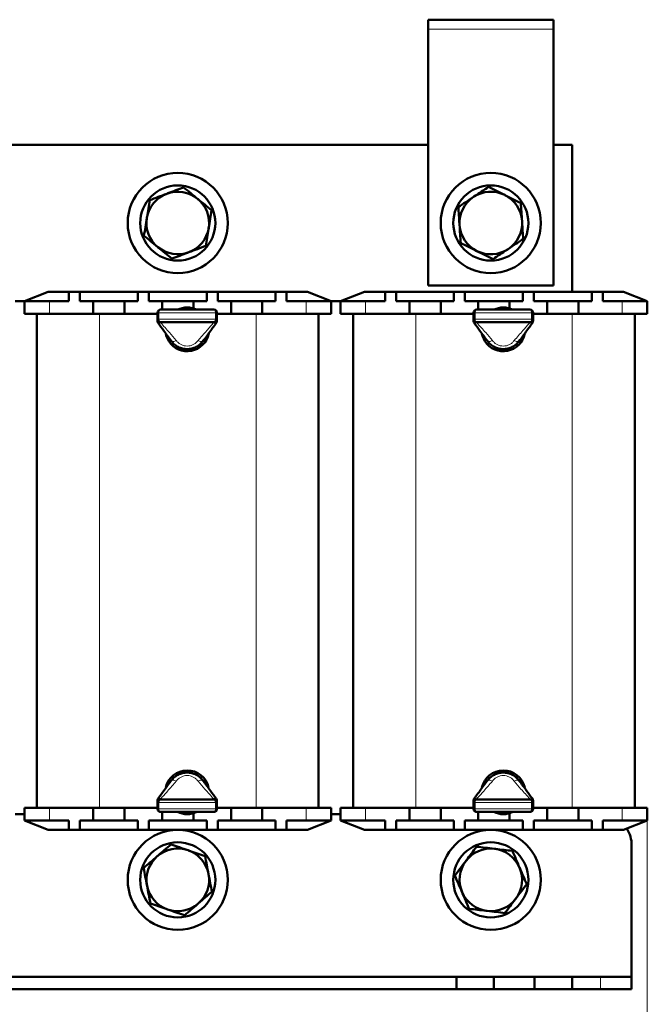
# Model space of a CAD drawing. Header units: millimetres. Extents: x 0 to 420, y 0 to 594.
# Tile 3 of 5: x 99 to 199, y 152 to 310. Entities that reach past the tile are written whole.
import ezdxf

# ---------------------------------------------------------------- set-up
doc = ezdxf.new("R2010")
doc.units = ezdxf.units.MM
doc.linetypes.add('SLD-Сплошная', pattern=[0])
doc.styles.add('SLDTEXTSTYLE0', font='TXT', dxfattribs={"width": 0.7, "bigfont": 'bigfont'})
doc.styles.add('SLDTEXTSTYLE1', font='TXT', dxfattribs={"width": 0.7})
doc.dimstyles.new('SLDDIMSTYLE0', dxfattribs={"dimtxt": 5, "dimasz": 5, "dimexe": 0, "dimexo": 0.0625, "dimgap": 1.25, "dimtad": 2, "dimdec": 1, "dimrnd": 1e-09, "dimzin": 12, "dimdsep": 46, "dimtxsty": 'SLDTEXTSTYLE1', "dimsah": 1, "dimcen": 0.09, "dimadec": 0, "dimazin": 3, "dimtfac": 1, "dimtdec": 3, "dimtofl": 0, "dimtmove": 0, "dimatfit": 3, "dimfxl": 1, "dimfrac": 2, "dimtolj": 1, "dimtzin": 12, "dimarcsym": 0})

# ---------------------------------------------------------------- blocks, each defined once
blk = doc.blocks.new('_D')
at = {"color": 7, "linetype": 'SLD-Сплошная', "lineweight": 0}
for p, q in [((49.43, 181.78), (49.43, 116.79)), ((199.43, 181.78), (199.43, 116.79)), ((49.43, 117.79), (199.43, 117.79))]:
    blk.add_line(p, q, dxfattribs=at)
at = {"color": 7, "linetype": 'SLD-Сплошная', "lineweight": 18}
for points in [[(49.43, 117.79), (54.43, 117.02), (54.43, 118.56)], [(199.43, 117.79), (194.43, 118.56), (194.43, 117.02)]]:
    blk.add_solid(points, dxfattribs=at)
at = {"color": 7, "linetype": 'SLD-Сплошная', "lineweight": 18, "insert": (122.47, 124.24), "char_height": 5, "attachment_point": 1, "style": 'SLDTEXTSTYLE0'}
blk.add_mtext('Ш', dxfattribs=at)

msp = doc.modelspace()

# ---------------------------------------------------------------- linework, layer by layer
at = {"color": 7, "linetype": 'SLD-Сплошная', "lineweight": 50}
for p, q in [((184.43, 309.79), (164.43, 309.79)), ((164.43, 309.79), (164.43, 308.29)), ((184.43, 309.79), (184.43, 308.29)), ((164.43, 308.29), (164.43, 267.29)), ((184.43, 267.29), (184.43, 308.29)), ((164.43, 289.79), (84.43, 289.79)), ((187.43, 289.79), (184.43, 289.79)), ((187.43, 266.29), (187.43, 289.79)), ((103.73, 266.29), (99.93, 264.79)), ((103.73, 266.29), (107.05, 266.29)), ((107.05, 266.29), (107.05, 264.79)), ((107.05, 266.29), (108.8, 266.29)), ((108.8, 266.29), (108.8, 264.79)), ((108.8, 266.29), (118.05, 266.29)), ((118.05, 266.29), (118.05, 264.79)), ((118.05, 266.29), (119.8, 266.29)), ((119.8, 266.29), (119.8, 264.79)), ((119.8, 266.29), (129.05, 266.29)), ((129.05, 266.29), (129.05, 264.79)), ((129.05, 266.29), (130.8, 266.29)), ((130.8, 266.29), (130.8, 264.79)), ((130.8, 266.29), (140.05, 266.29)), ((140.05, 266.29), (140.05, 264.79)), ((140.05, 266.29), (141.8, 266.29)), ((141.8, 266.29), (141.8, 264.79)), ((141.8, 266.29), (145.13, 266.29)), ((148.93, 264.79), (145.13, 266.29)), ((154.23, 266.29), (150.43, 264.79)), ((154.23, 266.29), (157.55, 266.29)), ((157.55, 266.29), (157.55, 264.79)), ((157.55, 266.29), (159.3, 266.29)), ((159.3, 266.29), (159.3, 264.79)), ((159.3, 266.29), (168.55, 266.29)), ((164.43, 267.29), (184.43, 267.29)), ((168.55, 266.29), (168.55, 264.79)), ((168.55, 266.29), (170.3, 266.29)), ((170.3, 266.29), (170.3, 264.79)), ((170.3, 266.29), (179.55, 266.29)), ((179.55, 266.29), (179.55, 264.79)), ((179.55, 266.29), (181.3, 266.29)), ((181.3, 266.29), (181.3, 264.79)), ((181.3, 266.29), (190.55, 266.29)), ((190.55, 266.29), (190.55, 264.79)), ((190.55, 266.29), (192.3, 266.29)), ((192.3, 266.29), (192.3, 264.79)), ((192.3, 266.29), (195.63, 266.29)), ((199.43, 264.79), (195.63, 266.29)), ((98.43, 264.79), (99.93, 264.79)), ((99.93, 262.79), (99.93, 264.79)), ((99.93, 264.79), (103.93, 264.79)), ((103.93, 264.79), (107.05, 264.79)), ((108.8, 264.79), (110.93, 264.79)), ((110.93, 264.79), (110.93, 262.79)), ((110.93, 264.79), (115.93, 264.79)), ((115.93, 264.79), (115.93, 262.79)), ((115.93, 264.79), (118.05, 264.79)), ((119.8, 264.79), (121.93, 264.79)), ((121.93, 264.79), (121.93, 263.44)), ((121.93, 264.79), (126.93, 264.79)), ((126.93, 264.79), (126.93, 263.64)), ((126.93, 264.79), (129.05, 264.79)), ((130.8, 264.79), (132.93, 264.79)), ((132.93, 264.79), (132.93, 262.79)), ((132.93, 264.79), (137.93, 264.79)), ((137.93, 264.79), (137.93, 262.79)), ((137.93, 264.79), (140.05, 264.79)), ((141.8, 264.79), (144.93, 264.79)), ((144.93, 264.79), (148.93, 264.79)), ((148.93, 264.79), (150.43, 264.79)), ((148.93, 264.79), (148.93, 262.79)), ((150.43, 262.79), (150.43, 264.79)), ((150.43, 264.79), (154.43, 264.79)), ((154.43, 264.79), (157.55, 264.79)), ((159.3, 264.79), (161.43, 264.79)), ((161.43, 264.79), (161.43, 262.79)), ((161.43, 264.79), (166.43, 264.79)), ((166.43, 264.79), (166.43, 262.79)), ((166.43, 264.79), (168.55, 264.79)), ((170.3, 264.79), (172.43, 264.79)), ((172.43, 264.79), (172.43, 263.44)), ((172.43, 264.79), (177.43, 264.79)), ((177.43, 264.79), (177.43, 263.64)), ((177.43, 264.79), (179.55, 264.79)), ((181.3, 264.79), (183.43, 264.79)), ((183.43, 264.79), (183.43, 262.79)), ((183.43, 264.79), (188.43, 264.79)), ((188.43, 264.79), (188.43, 262.79)), ((188.43, 264.79), (190.55, 264.79)), ((192.3, 264.79), (195.43, 264.79)), ((195.43, 264.79), (199.43, 264.79)), ((199.43, 264.79), (199.43, 262.79)), ((121.18, 261.94), (121.18, 262.94)), ((121.68, 263.44), (130.18, 263.44)), ((130.68, 262.94), (130.68, 261.94)), ((171.68, 261.94), (171.68, 262.94)), ((172.18, 263.44), (180.68, 263.44)), ((181.18, 262.94), (181.18, 261.94)), ((103.93, 262.79), (99.93, 262.79)), ((101.93, 183.79), (101.93, 262.79)), ((103.93, 262.79), (110.93, 262.79)), ((110.93, 262.79), (111.93, 262.79)), ((111.93, 262.79), (115.93, 262.79)), ((115.93, 262.79), (121.18, 262.79)), ((121.18, 261.6), (121.18, 261.94)), ((130.18, 261.44), (121.68, 261.44)), ((130.68, 262.79), (132.93, 262.79)), ((130.68, 261.94), (130.68, 261.6)), ((132.93, 262.79), (136.93, 262.79)), ((136.93, 262.79), (137.93, 262.79)), ((137.93, 262.79), (144.93, 262.79)), ((148.93, 262.79), (144.93, 262.79)), ((146.93, 262.79), (146.93, 183.79)), ((154.43, 262.79), (150.43, 262.79)), ((152.43, 183.79), (152.43, 262.79)), ((154.43, 262.79), (161.43, 262.79)), ((161.43, 262.79), (162.43, 262.79)), ((162.43, 262.79), (166.43, 262.79)), ((166.43, 262.79), (171.68, 262.79)), ((171.68, 261.6), (171.68, 261.94)), ((180.68, 261.44), (172.18, 261.44)), ((181.18, 262.79), (183.43, 262.79)), ((181.18, 261.94), (181.18, 261.6)), ((183.43, 262.79), (187.43, 262.79)), ((187.43, 262.79), (188.43, 262.79)), ((188.43, 262.79), (195.43, 262.79)), ((199.43, 262.79), (195.43, 262.79)), ((197.43, 262.79), (197.43, 183.79)), ((121.18, 184.64), (121.18, 184.98)), ((121.18, 183.64), (121.18, 184.64)), ((121.68, 185.14), (130.18, 185.14)), ((130.68, 184.98), (130.68, 184.64)), ((130.68, 184.64), (130.68, 183.64)), ((171.68, 184.64), (171.68, 184.98)), ((171.68, 183.64), (171.68, 184.64)), ((172.18, 185.14), (180.68, 185.14)), ((181.18, 184.98), (181.18, 184.64)), ((181.18, 184.64), (181.18, 183.64)), ((98.43, 182.79), (99.93, 182.79)), ((99.93, 181.79), (99.93, 183.79)), ((99.93, 183.79), (103.93, 183.79)), ((110.93, 183.79), (103.93, 183.79)), ((111.93, 183.79), (110.93, 183.79)), ((110.93, 181.79), (110.93, 183.79)), ((111.93, 183.79), (115.93, 183.79)), ((115.93, 181.79), (115.93, 183.79)), ((121.18, 183.79), (115.93, 183.79)), ((130.18, 183.14), (121.68, 183.14)), ((121.93, 181.79), (121.93, 183.14)), ((126.93, 181.79), (126.93, 182.94)), ((132.93, 183.79), (130.68, 183.79)), ((132.93, 183.79), (136.93, 183.79)), ((132.93, 181.79), (132.93, 183.79)), ((137.93, 183.79), (136.93, 183.79)), ((137.93, 181.79), (137.93, 183.79)), ((144.93, 183.79), (137.93, 183.79)), ((144.93, 183.79), (148.93, 183.79)), ((148.93, 183.79), (148.93, 181.79)), ((148.93, 182.79), (150.43, 182.79)), ((150.43, 181.79), (150.43, 183.79)), ((150.43, 183.79), (154.43, 183.79)), ((161.43, 183.79), (154.43, 183.79)), ((162.43, 183.79), (161.43, 183.79)), ((161.43, 181.79), (161.43, 183.79)), ((162.43, 183.79), (166.43, 183.79)), ((166.43, 181.79), (166.43, 183.79)), ((171.68, 183.79), (166.43, 183.79)), ((180.68, 183.14), (172.18, 183.14)), ((172.43, 181.79), (172.43, 183.14)), ((177.43, 181.79), (177.43, 182.94)), ((183.43, 183.79), (181.18, 183.79)), ((183.43, 183.79), (187.43, 183.79)), ((183.43, 181.79), (183.43, 183.79)), ((188.43, 183.79), (187.43, 183.79)), ((188.43, 181.79), (188.43, 183.79)), ((195.43, 183.79), (188.43, 183.79)), ((195.43, 183.79), (199.43, 183.79)), ((199.43, 183.79), (199.43, 181.79)), ((103.93, 181.79), (99.93, 181.79)), ((99.93, 181.79), (103.73, 180.29)), ((107.05, 181.79), (103.93, 181.79)), ((107.05, 180.29), (107.05, 181.79)), ((110.93, 181.79), (108.8, 181.79)), ((108.8, 180.29), (108.8, 181.79)), ((115.93, 181.79), (110.93, 181.79)), ((118.05, 181.79), (115.93, 181.79)), ((118.05, 180.29), (118.05, 181.79)), ((119.8, 180.29), (119.8, 181.79)), ((121.93, 181.79), (119.8, 181.79)), ((126.93, 181.79), (121.93, 181.79)), ((129.05, 181.79), (126.93, 181.79)), ((129.05, 180.29), (129.05, 181.79)), ((130.8, 180.29), (130.8, 181.79)), ((132.93, 181.79), (130.8, 181.79)), ((137.93, 181.79), (132.93, 181.79)), ((140.05, 181.79), (137.93, 181.79)), ((140.05, 180.29), (140.05, 181.79)), ((141.8, 180.29), (141.8, 181.79)), ((144.93, 181.79), (141.8, 181.79)), ((148.93, 181.79), (144.93, 181.79)), ((145.13, 180.29), (148.93, 181.79)), ((154.43, 181.79), (150.43, 181.79)), ((150.43, 181.79), (154.23, 180.29)), ((157.55, 181.79), (154.43, 181.79)), ((157.55, 180.29), (157.55, 181.79)), ((161.43, 181.79), (159.3, 181.79)), ((159.3, 180.29), (159.3, 181.79)), ((166.43, 181.79), (161.43, 181.79)), ((168.55, 181.79), (166.43, 181.79)), ((168.55, 180.29), (168.55, 181.79)), ((170.3, 180.29), (170.3, 181.79)), ((172.43, 181.79), (170.3, 181.79)), ((177.43, 181.79), (172.43, 181.79)), ((179.55, 181.79), (177.43, 181.79)), ((179.55, 180.29), (179.55, 181.79)), ((181.3, 180.29), (181.3, 181.79)), ((183.43, 181.79), (181.3, 181.79)), ((188.43, 181.79), (183.43, 181.79)), ((190.55, 181.79), (188.43, 181.79)), ((190.55, 180.29), (190.55, 181.79)), ((192.3, 180.29), (192.3, 181.79)), ((195.43, 181.79), (192.3, 181.79)), ((199.43, 181.79), (195.43, 181.79)), ((195.63, 180.29), (199.43, 181.79)), ((107.05, 180.29), (103.73, 180.29)), ((108.8, 180.29), (107.05, 180.29)), ((118.05, 180.29), (108.8, 180.29)), ((119.8, 180.29), (118.05, 180.29)), ((129.05, 180.29), (119.8, 180.29)), ((130.8, 180.29), (129.05, 180.29)), ((140.05, 180.29), (130.8, 180.29)), ((141.8, 180.29), (140.05, 180.29)), ((145.13, 180.29), (141.8, 180.29)), ((157.55, 180.29), (154.23, 180.29)), ((159.3, 180.29), (157.55, 180.29)), ((168.55, 180.29), (159.3, 180.29)), ((170.3, 180.29), (168.55, 180.29)), ((179.55, 180.29), (170.3, 180.29)), ((181.3, 180.29), (179.55, 180.29)), ((190.55, 180.29), (181.3, 180.29)), ((192.3, 180.29), (190.55, 180.29)), ((195.63, 180.29), (192.3, 180.29)), ((196.93, 177.79), (196.93, 156.79)), ((168.93, 156.79), (79.93, 156.79)), ((168.93, 154.79), (168.93, 156.79)), ((174.93, 156.79), (168.93, 156.79)), ((174.93, 154.79), (174.93, 156.79)), ((181.43, 156.79), (174.93, 156.79)), ((181.43, 154.79), (181.43, 156.79)), ((187.43, 156.79), (181.43, 156.79)), ((187.43, 154.79), (187.43, 156.79)), ((191.93, 156.79), (187.43, 156.79)), ((191.93, 156.79), (196.93, 156.79)), ((196.93, 156.79), (196.93, 154.79)), ((168.93, 154.79), (79.93, 154.79)), ((174.93, 154.79), (168.93, 154.79)), ((181.43, 154.79), (174.93, 154.79)), ((187.43, 154.79), (181.43, 154.79)), ((191.93, 154.79), (187.43, 154.79)), ((196.93, 154.79), (191.93, 154.79))]:
    msp.add_line(p, q, dxfattribs=at)
at = {"color": 8, "linetype": 'SLD-Сплошная', "lineweight": 18}
for p, q in [((184.43, 308.29), (164.43, 308.29)), ((103.93, 264.79), (103.93, 262.79)), ((144.93, 262.79), (144.93, 264.79)), ((154.43, 264.79), (154.43, 262.79)), ((195.43, 262.79), (195.43, 264.79)), ((121.18, 262.94), (121.41, 262.94)), ((130.44, 262.94), (121.41, 262.94)), ((121.41, 262.94), (121.41, 261.94)), ((130.44, 261.94), (130.44, 262.94)), ((130.44, 262.94), (130.68, 262.94)), ((171.68, 262.94), (171.91, 262.94)), ((180.94, 262.94), (171.91, 262.94)), ((171.91, 262.94), (171.91, 261.94)), ((180.94, 261.94), (180.94, 262.94)), ((180.94, 262.94), (181.18, 262.94)), ((111.93, 262.79), (111.93, 183.79)), ((121.18, 261.94), (121.41, 261.94)), ((121.41, 261.94), (130.44, 261.94)), ((121.68, 261.44), (121.68, 261.36)), ((130.18, 261.36), (130.18, 261.44)), ((130.44, 261.94), (130.68, 261.94)), ((136.93, 183.79), (136.93, 262.79)), ((162.43, 262.79), (162.43, 183.79)), ((171.68, 261.94), (171.91, 261.94)), ((171.91, 261.94), (180.94, 261.94)), ((172.18, 261.44), (172.18, 261.36)), ((180.68, 261.36), (180.68, 261.44)), ((180.94, 261.94), (181.18, 261.94)), ((187.43, 183.79), (187.43, 262.79)), ((121.41, 184.64), (121.18, 184.64)), ((121.41, 184.64), (121.41, 183.64)), ((130.44, 184.64), (121.41, 184.64)), ((121.68, 185.22), (121.68, 185.14)), ((130.18, 185.14), (130.18, 185.22)), ((130.44, 183.64), (130.44, 184.64)), ((130.68, 184.64), (130.44, 184.64)), ((171.91, 184.64), (171.68, 184.64)), ((180.94, 184.64), (171.91, 184.64)), ((171.91, 184.64), (171.91, 183.64)), ((172.18, 185.22), (172.18, 185.14)), ((180.68, 185.14), (180.68, 185.22)), ((180.94, 183.64), (180.94, 184.64)), ((181.18, 184.64), (180.94, 184.64)), ((103.93, 183.79), (103.93, 181.79)), ((121.41, 183.64), (121.18, 183.64)), ((121.41, 183.64), (130.44, 183.64)), ((130.68, 183.64), (130.44, 183.64)), ((144.93, 181.79), (144.93, 183.79)), ((154.43, 183.79), (154.43, 181.79)), ((171.91, 183.64), (171.68, 183.64)), ((171.91, 183.64), (180.94, 183.64)), ((181.18, 183.64), (180.94, 183.64)), ((195.43, 181.79), (195.43, 183.79)), ((191.93, 154.79), (191.93, 156.79))]:
    msp.add_line(p, q, dxfattribs=at)
at = {"color": 8, "linetype": 'SLD-Сплошная', "lineweight": 18, "flags": 128}
for points in [[(121.68, 263.44), (121.63, 263.43), (121.58, 263.4), (121.53, 263.36), (121.49, 263.29), (121.46, 263.22), (121.43, 263.13), (121.42, 263.04), (121.41, 262.94)], [(130.44, 262.94), (130.44, 263.04), (130.42, 263.13), (130.4, 263.22), (130.37, 263.29), (130.33, 263.36), (130.28, 263.4), (130.23, 263.43), (130.18, 263.44)], [(172.18, 263.44), (172.13, 263.43), (172.08, 263.4), (172.03, 263.36), (171.99, 263.29), (171.96, 263.22), (171.93, 263.13), (171.92, 263.04), (171.91, 262.94)], [(180.94, 262.94), (180.94, 263.04), (180.92, 263.13), (180.9, 263.22), (180.87, 263.29), (180.83, 263.36), (180.78, 263.4), (180.73, 263.43), (180.68, 263.44)], [(121.41, 261.94), (121.42, 261.84), (121.43, 261.75), (121.46, 261.66), (121.49, 261.59), (121.53, 261.52), (121.58, 261.48), (121.63, 261.45), (121.68, 261.44)], [(130.18, 261.44), (130.23, 261.45), (130.28, 261.48), (130.33, 261.52), (130.37, 261.59), (130.4, 261.66), (130.42, 261.75), (130.44, 261.84), (130.44, 261.94)], [(171.91, 261.94), (171.92, 261.84), (171.93, 261.75), (171.96, 261.66), (171.99, 261.59), (172.03, 261.52), (172.08, 261.48), (172.13, 261.45), (172.18, 261.44)], [(180.68, 261.44), (180.73, 261.45), (180.78, 261.48), (180.83, 261.52), (180.87, 261.59), (180.9, 261.66), (180.92, 261.75), (180.94, 261.84), (180.94, 261.94)], [(121.68, 185.14), (121.63, 185.13), (121.58, 185.1), (121.53, 185.06), (121.49, 184.99), (121.46, 184.92), (121.43, 184.83), (121.42, 184.74), (121.41, 184.64)], [(130.44, 184.64), (130.44, 184.74), (130.42, 184.83), (130.4, 184.92), (130.37, 184.99), (130.33, 185.06), (130.28, 185.1), (130.23, 185.13), (130.18, 185.14)], [(172.18, 185.14), (172.13, 185.13), (172.08, 185.1), (172.03, 185.06), (171.99, 184.99), (171.96, 184.92), (171.93, 184.83), (171.92, 184.74), (171.91, 184.64)], [(180.94, 184.64), (180.94, 184.74), (180.92, 184.83), (180.9, 184.92), (180.87, 184.99), (180.83, 185.06), (180.78, 185.1), (180.73, 185.13), (180.68, 185.14)], [(121.41, 183.64), (121.42, 183.54), (121.43, 183.45), (121.46, 183.36), (121.49, 183.29), (121.53, 183.22), (121.58, 183.18), (121.63, 183.15), (121.68, 183.14)], [(130.18, 183.14), (130.23, 183.15), (130.28, 183.18), (130.33, 183.22), (130.37, 183.29), (130.4, 183.36), (130.42, 183.45), (130.44, 183.54), (130.44, 183.64)], [(171.91, 183.64), (171.92, 183.54), (171.93, 183.45), (171.96, 183.36), (171.99, 183.29), (172.03, 183.22), (172.08, 183.18), (172.13, 183.15), (172.18, 183.14)], [(180.68, 183.14), (180.73, 183.15), (180.78, 183.18), (180.83, 183.22), (180.87, 183.29), (180.9, 183.36), (180.92, 183.45), (180.94, 183.54), (180.94, 183.64)]]:
    msp.add_lwpolyline(points, dxfattribs=at)
at = {"color": 7, "linetype": 'SLD-Сплошная', "lineweight": 50, "flags": 128}
for points in [[(122.51, 259.55), (122.59, 259.24), (123, 258.38)], [(127.91, 257.84), (128.01, 257.93), (128.59, 258.61)], [(173.01, 259.55), (173.09, 259.24), (173.5, 258.38)], [(178.41, 257.84), (178.51, 257.93), (179.09, 258.61)], [(128.62, 187.93), (128.58, 187.99), (128, 188.66)], [(179.12, 187.93), (179.08, 187.99), (178.5, 188.66)]]:
    msp.add_lwpolyline(points, dxfattribs=at)
at = {"color": 7, "linetype": 'SLD-Сплошная', "lineweight": 50}
for centre, radius in [((124.43, 277.29), 8), ((174.43, 277.29), 8), ((124.43, 277.29), 6), ((174.43, 277.29), 6), ((124.43, 172.29), 8), ((174.43, 172.29), 8), ((124.43, 172.29), 6), ((174.43, 172.29), 6)]:
    msp.add_circle(centre, radius, dxfattribs=at)
for centre, radius, start, end in [((124.43, 277.29), 5, 110.6853, 170.6853), ((124.43, 277.29), 5, 50.6853, 110.6853), ((174.43, 277.29), 5, 63.6643, 123.6643), ((174.43, 277.29), 5, 3.6643, 63.6643), ((124.43, 277.29), 5, 350.6853, 50.6853), ((174.43, 277.29), 5, 123.6643, 183.6643), ((124.43, 277.29), 5, 170.6853, 230.6853), ((174.43, 277.29), 5, 303.6643, 3.6643), ((124.43, 277.29), 5, 290.6853, 350.6853), ((174.43, 277.29), 5, 183.6643, 243.6643), ((124.43, 277.29), 5, 230.6853, 290.6853), ((174.43, 277.29), 5, 243.6643, 303.6643), ((121.68, 262.94), 0.5, 90, 180), ((125.93, 260.29), 3.5, 64.1581, 115.8419), ((130.18, 262.94), 0.5, 0, 90), ((172.18, 262.94), 0.5, 90, 180), ((176.43, 260.29), 3.5, 64.1581, 115.8419), ((180.68, 262.94), 0.5, 0, 90), ((121.68, 261.94), 0.5, 180, 270), ((130.18, 261.94), 0.5, 270, 0), ((172.18, 261.94), 0.5, 180, 270), ((180.68, 261.94), 0.5, 270, 0), ((125.93, 260.29), 3.5, 213.1576, 348.7119), ((176.43, 260.29), 3.5, 213.1576, 348.7119), ((125.93, 186.29), 3.5, 12.8877, 167.5446), ((176.43, 186.29), 3.5, 12.8877, 167.5446), ((121.68, 184.64), 0.5, 90, 180), ((130.18, 184.64), 0.5, 0, 90), ((172.18, 184.64), 0.5, 90, 180), ((180.68, 184.64), 0.5, 0, 90), ((121.68, 183.64), 0.5, 180, 270), ((125.93, 186.29), 3.5, 244.1581, 295.8419), ((130.18, 183.64), 0.5, 270, 0), ((172.18, 183.64), 0.5, 180, 270), ((176.43, 186.29), 3.5, 244.1581, 295.8419), ((180.68, 183.64), 0.5, 270, 0), ((191.93, 177.79), 5, 0, 32.6908), ((124.43, 172.29), 5, 70.8626, 130.8626), ((124.43, 172.29), 5, 10.8626, 70.8626), ((174.43, 172.29), 5, 83.3118, 143.3118), ((174.43, 172.29), 5, 23.3118, 83.3118), ((124.43, 172.29), 5, 130.8626, 190.8626), ((174.43, 172.29), 5, 143.3118, 203.3118), ((124.43, 172.29), 5, 310.8626, 10.8626), ((174.43, 172.29), 5, 323.3118, 23.3118), ((124.43, 172.29), 5, 190.8626, 250.8626), ((174.43, 172.29), 5, 203.3118, 263.3118), ((124.43, 172.29), 5, 250.8626, 310.8626), ((174.43, 172.29), 5, 263.3118, 323.3118)]:
    msp.add_arc(centre, radius, start, end, dxfattribs=at)
for points, knots in [([(119.96, 280.95), (120.4, 281.11), (121.28, 281.45), (122.2, 281.79), (122.66, 281.97)], [0, 0, 0, 0, 0.495458, 1, 1, 1, 1]), ([(122.66, 281.97), (122.73, 281.99), (123.64, 282.34), (124.53, 282.67), (125.36, 282.99)], [0, 0, 0, 0, 0.070201, 1, 1, 1, 1]), ([(125.36, 282.99), (125.72, 282.69), (126.46, 282.09), (127.21, 281.47), (127.6, 281.16)], [0, 0, 0, 0, 0.495458, 1, 1, 1, 1]), ([(171.66, 281.45), (171.71, 281.49), (172.52, 282.03), (173.32, 282.56), (174.06, 283.05)], [0, 0, 0, 0, 0.0702006, 1, 1, 1, 1]), ([(174.06, 283.05), (174.48, 282.84), (175.33, 282.42), (176.2, 281.99), (176.65, 281.77)], [0, 0, 0, 0, 0.495458, 1, 1, 1, 1]), ([(176.65, 281.77), (176.66, 281.76), (177.1, 281.55), (177.98, 281.11), (178.81, 280.7), (179.23, 280.49)], [0, 0, 0, 0, 0.017162, 0.503412, 1, 1, 1, 1]), ([(119.49, 278.1), (119.5, 278.17), (119.66, 279.13), (119.82, 280.07), (119.96, 280.95)], [0, 0, 0, 0, 0.070201, 1, 1, 1, 1]), ([(127.6, 281.16), (127.61, 281.15), (127.99, 280.84), (128.75, 280.22), (129.47, 279.63), (129.83, 279.33)], [0, 0, 0, 0, 0.017162, 0.503412, 1, 1, 1, 1]), ([(169.25, 279.85), (169.64, 280.11), (170.43, 280.64), (171.25, 281.18), (171.66, 281.45)], [0, 0, 0, 0, 0.495458, 1, 1, 1, 1]), ([(179.23, 280.49), (179.26, 280.02), (179.32, 279.08), (179.39, 278.1), (179.42, 277.61)], [0, 0, 0, 0, 0.495458, 1, 1, 1, 1]), ([(129.83, 279.33), (129.75, 278.87), (129.6, 277.93), (129.44, 276.97), (129.36, 276.48)], [0, 0, 0, 0, 0.495458, 1, 1, 1, 1]), ([(169.44, 276.97), (169.43, 277.04), (169.37, 278.01), (169.31, 278.97), (169.25, 279.85)], [0, 0, 0, 0, 0.070201, 1, 1, 1, 1]), ([(119.03, 275.25), (119.1, 275.71), (119.26, 276.65), (119.41, 277.61), (119.49, 278.1)], [0, 0, 0, 0, 0.495458, 1, 1, 1, 1]), ([(179.42, 277.61), (179.42, 277.54), (179.48, 276.57), (179.55, 275.62), (179.6, 274.73)], [0, 0, 0, 0, 0.070201, 1, 1, 1, 1]), ([(129.36, 276.48), (129.35, 276.41), (129.19, 275.45), (129.04, 274.51), (128.89, 273.63)], [0, 0, 0, 0, 0.070201, 1, 1, 1, 1]), ([(169.62, 274.09), (169.59, 274.56), (169.53, 275.5), (169.47, 276.48), (169.44, 276.97)], [0, 0, 0, 0, 0.495458, 1, 1, 1, 1]), ([(121.26, 273.42), (121.25, 273.43), (120.87, 273.74), (120.11, 274.36), (119.39, 274.95), (119.03, 275.25)], [0, 0, 0, 0, 0.017162, 0.503412, 1, 1, 1, 1]), ([(172.21, 272.81), (172.19, 272.82), (171.75, 273.03), (170.88, 273.47), (170.04, 273.88), (169.62, 274.09)], [0, 0, 0, 0, 0.017162, 0.503412, 1, 1, 1, 1]), ([(179.6, 274.73), (179.21, 274.47), (178.42, 273.94), (177.61, 273.4), (177.2, 273.13)], [0, 0, 0, 0, 0.495458, 1, 1, 1, 1]), ([(123.49, 271.59), (123.13, 271.89), (122.4, 272.49), (121.64, 273.11), (121.26, 273.42)], [0, 0, 0, 0, 0.495458, 1, 1, 1, 1]), ([(126.19, 272.61), (126.13, 272.59), (125.22, 272.24), (124.32, 271.91), (123.49, 271.59)], [0, 0, 0, 0, 0.070201, 1, 1, 1, 1]), ([(128.89, 273.63), (128.46, 273.47), (127.57, 273.13), (126.66, 272.79), (126.19, 272.61)], [0, 0, 0, 0, 0.495458, 1, 1, 1, 1]), ([(174.8, 271.53), (174.38, 271.74), (173.53, 272.16), (172.65, 272.59), (172.21, 272.81)], [0, 0, 0, 0, 0.495458, 1, 1, 1, 1]), ([(177.2, 273.13), (177.14, 273.09), (176.33, 272.55), (175.54, 272.02), (174.8, 271.53)], [0, 0, 0, 0, 0.070201, 1, 1, 1, 1]), ([(123.39, 258.43), (122.99, 258.97), (122.28, 259.93), (121.58, 260.89), (121.27, 261.31)], [0, 0, 0, 0, 0.559793, 1, 1, 1, 1]), ([(130.58, 261.31), (130.19, 260.78), (129.49, 259.83), (128.78, 258.85), (128.47, 258.43)], [0, 0, 0, 0, 0.560542, 1, 1, 1, 1]), ([(173.89, 258.43), (173.49, 258.97), (172.78, 259.93), (172.08, 260.89), (171.77, 261.31)], [0, 0, 0, 0, 0.559793, 1, 1, 1, 1]), ([(181.08, 261.31), (180.69, 260.78), (179.99, 259.83), (179.28, 258.85), (178.97, 258.43)], [0, 0, 0, 0, 0.560542, 1, 1, 1, 1]), ([(128.47, 258.43), (128.3, 258.23), (127.99, 257.86), (127.36, 257.46), (126.67, 257.2), (125.93, 257.11), (125.18, 257.2), (124.49, 257.46), (123.87, 257.86), (123.55, 258.23), (123.39, 258.43)], [0, 0, 0, 0, 0.1320592, 0.2534612, 0.3772407, 0.5, 0.6227593, 0.7465388, 0.8679362, 1, 1, 1, 1]), ([(178.97, 258.43), (178.8, 258.23), (178.49, 257.86), (177.86, 257.46), (177.17, 257.2), (176.43, 257.11), (175.68, 257.2), (174.99, 257.46), (174.37, 257.86), (174.05, 258.23), (173.89, 258.43)], [0, 0, 0, 0, 0.132059, 0.253461, 0.377241, 0.5, 0.622759, 0.746539, 0.867936, 1, 1, 1, 1]), ([(123.39, 188.15), (123.55, 188.35), (123.87, 188.72), (124.49, 189.12), (125.18, 189.38), (125.93, 189.47), (126.67, 189.38), (127.36, 189.12), (127.99, 188.72), (128.3, 188.35), (128.47, 188.15)], [0, 0, 0, 0, 0.132059, 0.253461, 0.377241, 0.5, 0.622759, 0.746539, 0.867936, 1, 1, 1, 1]), ([(173.89, 188.15), (174.05, 188.35), (174.37, 188.72), (174.99, 189.12), (175.68, 189.38), (176.43, 189.47), (177.17, 189.38), (177.86, 189.12), (178.49, 188.72), (178.8, 188.35), (178.97, 188.15)], [0, 0, 0, 0, 0.1320592, 0.2534612, 0.3772407, 0.5, 0.6227593, 0.7465388, 0.8679362, 1, 1, 1, 1]), ([(121.27, 185.27), (121.66, 185.8), (122.36, 186.75), (123.07, 187.73), (123.39, 188.15)], [0, 0, 0, 0, 0.560542, 1, 1, 1, 1]), ([(128.47, 188.15), (128.86, 187.61), (129.57, 186.65), (130.27, 185.69), (130.58, 185.27)], [0, 0, 0, 0, 0.559793, 1, 1, 1, 1]), ([(171.77, 185.27), (172.16, 185.8), (172.86, 186.75), (173.57, 187.73), (173.89, 188.15)], [0, 0, 0, 0, 0.560542, 1, 1, 1, 1]), ([(178.97, 188.15), (179.36, 187.61), (180.07, 186.65), (180.77, 185.69), (181.08, 185.27)], [0, 0, 0, 0, 0.559793, 1, 1, 1, 1]), ([(121.16, 176.07), (121.21, 176.12), (121.95, 176.75), (122.67, 177.38), (123.34, 177.96)], [0, 0, 0, 0, 0.070201, 1, 1, 1, 1]), ([(123.34, 177.96), (123.78, 177.81), (124.68, 177.5), (125.6, 177.18), (126.07, 177.01)], [0, 0, 0, 0, 0.495458, 1, 1, 1, 1]), ([(126.07, 177.01), (126.13, 176.99), (127.05, 176.67), (127.95, 176.36), (128.79, 176.07)], [0, 0, 0, 0, 0.070201, 1, 1, 1, 1]), ([(170.42, 175.28), (170.46, 175.33), (171.04, 176.11), (171.61, 176.88), (172.14, 177.59)], [0, 0, 0, 0, 0.0702006, 1, 1, 1, 1]), ([(172.14, 177.59), (172.61, 177.54), (173.55, 177.43), (174.52, 177.31), (175.01, 177.26)], [0, 0, 0, 0, 0.495458, 1, 1, 1, 1]), ([(175.01, 177.26), (175.08, 177.25), (176.05, 177.13), (176.99, 177.02), (177.88, 176.92)], [0, 0, 0, 0, 0.070201, 1, 1, 1, 1]), ([(177.88, 176.92), (178.06, 176.49), (178.44, 175.62), (178.82, 174.72), (179.02, 174.27)], [0, 0, 0, 0, 0.495458, 1, 1, 1, 1]), ([(118.97, 174.18), (119.33, 174.49), (120.04, 175.11), (120.78, 175.75), (121.16, 176.07)], [0, 0, 0, 0, 0.495458, 1, 1, 1, 1]), ([(128.79, 176.07), (128.88, 175.61), (129.06, 174.68), (129.25, 173.72), (129.34, 173.23)], [0, 0, 0, 0, 0.495458, 1, 1, 1, 1]), ([(168.69, 172.96), (168.97, 173.34), (169.54, 174.1), (170.12, 174.88), (170.42, 175.28)], [0, 0, 0, 0, 0.495458, 1, 1, 1, 1]), ([(119.52, 171.35), (119.51, 171.36), (119.42, 171.85), (119.24, 172.81), (119.06, 173.72), (118.97, 174.18)], [0, 0, 0, 0, 0.017162, 0.503412, 1, 1, 1, 1]), ([(129.34, 173.23), (129.34, 173.22), (129.43, 172.73), (129.62, 171.77), (129.79, 170.86), (129.88, 170.4)], [0, 0, 0, 0, 0.017162, 0.503412, 1, 1, 1, 1]), ([(179.02, 174.27), (179.03, 174.25), (179.22, 173.8), (179.61, 172.9), (179.98, 172.05), (180.16, 171.62)], [0, 0, 0, 0, 0.0171618, 0.5034121, 1, 1, 1, 1]), ([(169.84, 170.31), (169.83, 170.33), (169.63, 170.78), (169.25, 171.68), (168.88, 172.53), (168.69, 172.96)], [0, 0, 0, 0, 0.017162, 0.503412, 1, 1, 1, 1]), ([(180.16, 171.62), (179.88, 171.24), (179.32, 170.48), (178.73, 169.7), (178.44, 169.3)], [0, 0, 0, 0, 0.495458, 1, 1, 1, 1]), ([(120.06, 168.51), (119.97, 168.97), (119.79, 169.9), (119.61, 170.86), (119.52, 171.35)], [0, 0, 0, 0, 0.495458, 1, 1, 1, 1]), ([(129.88, 170.4), (129.53, 170.09), (128.81, 169.47), (128.07, 168.83), (127.7, 168.51)], [0, 0, 0, 0, 0.495458, 1, 1, 1, 1]), ([(170.98, 167.66), (170.79, 168.09), (170.42, 168.96), (170.03, 169.86), (169.84, 170.31)], [0, 0, 0, 0, 0.495458, 1, 1, 1, 1]), ([(122.79, 167.57), (122.72, 167.59), (121.8, 167.91), (120.9, 168.22), (120.06, 168.51)], [0, 0, 0, 0, 0.070201, 1, 1, 1, 1]), ([(127.7, 168.51), (127.65, 168.46), (126.91, 167.83), (126.19, 167.2), (125.52, 166.62)], [0, 0, 0, 0, 0.070201, 1, 1, 1, 1]), ([(178.44, 169.3), (178.4, 169.25), (177.81, 168.47), (177.24, 167.7), (176.71, 166.99)], [0, 0, 0, 0, 0.070201, 1, 1, 1, 1]), ([(125.52, 166.62), (125.07, 166.77), (124.18, 167.08), (123.25, 167.4), (122.79, 167.57)], [0, 0, 0, 0, 0.495458, 1, 1, 1, 1]), ([(173.85, 167.32), (173.78, 167.33), (172.81, 167.45), (171.86, 167.56), (170.98, 167.66)], [0, 0, 0, 0, 0.070201, 1, 1, 1, 1]), ([(176.71, 166.99), (176.25, 167.04), (175.31, 167.15), (174.34, 167.27), (173.85, 167.32)], [0, 0, 0, 0, 0.495458, 1, 1, 1, 1])]:
    msp.add_open_spline(points, degree=3, knots=knots, dxfattribs=at)
for points in [[(121.27, 261.31), (121.25, 261.35), (121.19, 261.44), (121.18, 261.55), (121.18, 261.6)], [(130.58, 261.31), (130.61, 261.35), (130.66, 261.44), (130.67, 261.55), (130.68, 261.6)], [(171.77, 261.31), (171.75, 261.35), (171.69, 261.44), (171.68, 261.55), (171.68, 261.6)], [(181.08, 261.31), (181.11, 261.35), (181.16, 261.44), (181.17, 261.55), (181.18, 261.6)], [(121.27, 185.27), (121.25, 185.23), (121.19, 185.14), (121.18, 185.03), (121.18, 184.98)], [(130.58, 185.27), (130.61, 185.23), (130.66, 185.14), (130.67, 185.03), (130.68, 184.98)], [(171.77, 185.27), (171.75, 185.23), (171.69, 185.14), (171.68, 185.03), (171.68, 184.98)], [(181.08, 185.27), (181.11, 185.23), (181.16, 185.14), (181.17, 185.03), (181.18, 184.98)]]:
    msp.add_open_spline(points, degree=3, dxfattribs=at)
at = {"color": 8, "linetype": 'SLD-Сплошная', "lineweight": 18}
for points, knots in [([(121.68, 261.36), (121.63, 261.36), (121.51, 261.36), (121.38, 261.4), (121.29, 261.45), (121.23, 261.49), (121.19, 261.54), (121.18, 261.58), (121.18, 261.6)], [0, 0, 0, 0, 0.198592, 0.430971, 0.560445, 0.698445, 0.844966, 1, 1, 1, 1]), ([(121.68, 261.36), (121.63, 261.33), (121.55, 261.28), (121.43, 261.26), (121.33, 261.26), (121.29, 261.29), (121.27, 261.31)], [0, 0, 0, 0, 0.2494837, 0.4999735, 0.7504924, 1, 1, 1, 1]), ([(121.68, 261.36), (122.16, 260.83), (123.02, 259.89), (123.84, 258.93), (124.19, 258.5)], [0, 0, 0, 0, 0.56053, 1, 1, 1, 1]), ([(127.66, 258.5), (128.13, 259.04), (128.96, 259.99), (129.81, 260.94), (130.18, 261.36)], [0, 0, 0, 0, 0.559807, 1, 1, 1, 1]), ([(130.18, 261.36), (130.23, 261.36), (130.34, 261.36), (130.47, 261.4), (130.57, 261.45), (130.63, 261.49), (130.67, 261.54), (130.67, 261.58), (130.68, 261.6)], [0, 0, 0, 0, 0.198592, 0.430971, 0.560445, 0.698445, 0.844966, 1, 1, 1, 1]), ([(130.58, 261.31), (130.56, 261.29), (130.53, 261.26), (130.43, 261.26), (130.31, 261.28), (130.22, 261.33), (130.18, 261.36)], [0, 0, 0, 0, 0.249508, 0.500027, 0.750516, 1, 1, 1, 1]), ([(172.18, 261.36), (172.13, 261.36), (172.01, 261.36), (171.88, 261.4), (171.79, 261.45), (171.73, 261.49), (171.69, 261.54), (171.68, 261.58), (171.68, 261.6)], [0, 0, 0, 0, 0.198592, 0.430971, 0.560445, 0.698445, 0.844966, 1, 1, 1, 1]), ([(172.18, 261.36), (172.13, 261.33), (172.05, 261.28), (171.93, 261.26), (171.83, 261.26), (171.79, 261.29), (171.77, 261.31)], [0, 0, 0, 0, 0.249484, 0.499973, 0.750492, 1, 1, 1, 1]), ([(172.18, 261.36), (172.66, 260.83), (173.52, 259.89), (174.34, 258.93), (174.69, 258.5)], [0, 0, 0, 0, 0.56053, 1, 1, 1, 1]), ([(178.16, 258.5), (178.63, 259.04), (179.46, 259.99), (180.31, 260.94), (180.68, 261.36)], [0, 0, 0, 0, 0.559807, 1, 1, 1, 1]), ([(180.68, 261.36), (180.73, 261.36), (180.84, 261.36), (180.97, 261.4), (181.07, 261.45), (181.13, 261.49), (181.17, 261.54), (181.17, 261.58), (181.18, 261.6)], [0, 0, 0, 0, 0.1985923, 0.4309707, 0.5604452, 0.6984453, 0.8449656, 1, 1, 1, 1]), ([(181.08, 261.31), (181.06, 261.29), (181.03, 261.26), (180.93, 261.26), (180.81, 261.28), (180.72, 261.33), (180.68, 261.36)], [0, 0, 0, 0, 0.249508, 0.500027, 0.750516, 1, 1, 1, 1]), ([(124.19, 258.5), (124.11, 258.46), (123.93, 258.37), (123.69, 258.32), (123.49, 258.33), (123.42, 258.4), (123.39, 258.43)], [0, 0, 0, 0, 0.243691, 0.5, 0.756309, 1, 1, 1, 1]), ([(124.19, 258.5), (124.3, 258.37), (124.51, 258.12), (124.94, 257.84), (125.42, 257.66), (125.93, 257.6), (126.44, 257.66), (126.92, 257.84), (127.34, 258.12), (127.55, 258.37), (127.66, 258.5)], [0, 0, 0, 0, 0.130938, 0.257259, 0.379728, 0.5, 0.620272, 0.742741, 0.869062, 1, 1, 1, 1]), ([(127.66, 258.5), (127.75, 258.46), (127.93, 258.37), (128.17, 258.32), (128.36, 258.33), (128.43, 258.4), (128.47, 258.43)], [0, 0, 0, 0, 0.243691, 0.5, 0.756309, 1, 1, 1, 1]), ([(174.69, 258.5), (174.61, 258.46), (174.43, 258.37), (174.19, 258.32), (173.99, 258.33), (173.92, 258.4), (173.89, 258.43)], [0, 0, 0, 0, 0.243691, 0.5, 0.756309, 1, 1, 1, 1]), ([(174.69, 258.5), (174.8, 258.37), (175.01, 258.12), (175.44, 257.84), (175.92, 257.66), (176.43, 257.6), (176.94, 257.66), (177.42, 257.84), (177.84, 258.12), (178.05, 258.37), (178.16, 258.5)], [0, 0, 0, 0, 0.130938, 0.257259, 0.379728, 0.5, 0.620272, 0.742741, 0.869062, 1, 1, 1, 1]), ([(178.16, 258.5), (178.25, 258.46), (178.43, 258.37), (178.67, 258.32), (178.86, 258.33), (178.93, 258.4), (178.97, 258.43)], [0, 0, 0, 0, 0.243691, 0.5, 0.756309, 1, 1, 1, 1]), ([(127.66, 188.08), (127.55, 188.21), (127.34, 188.46), (126.92, 188.74), (126.44, 188.92), (125.93, 188.98), (125.42, 188.92), (124.94, 188.74), (124.51, 188.46), (124.3, 188.21), (124.19, 188.08)], [0, 0, 0, 0, 0.130938, 0.257259, 0.379728, 0.5, 0.620272, 0.742741, 0.869062, 1, 1, 1, 1]), ([(178.16, 188.08), (178.05, 188.21), (177.84, 188.46), (177.42, 188.74), (176.94, 188.92), (176.43, 188.98), (175.92, 188.92), (175.44, 188.74), (175.01, 188.46), (174.8, 188.21), (174.69, 188.08)], [0, 0, 0, 0, 0.130938, 0.257259, 0.379728, 0.5, 0.620272, 0.742741, 0.869062, 1, 1, 1, 1]), ([(124.19, 188.08), (123.73, 187.54), (122.9, 186.59), (122.05, 185.64), (121.68, 185.22)], [0, 0, 0, 0, 0.5598074, 1, 1, 1, 1]), ([(124.19, 188.08), (124.11, 188.12), (123.93, 188.21), (123.69, 188.26), (123.49, 188.25), (123.42, 188.18), (123.39, 188.15)], [0, 0, 0, 0, 0.243691, 0.5, 0.756309, 1, 1, 1, 1]), ([(127.66, 188.08), (127.75, 188.12), (127.93, 188.21), (128.17, 188.26), (128.36, 188.25), (128.43, 188.18), (128.47, 188.15)], [0, 0, 0, 0, 0.243691, 0.5, 0.756309, 1, 1, 1, 1]), ([(130.18, 185.22), (129.7, 185.75), (128.84, 186.69), (128.02, 187.65), (127.66, 188.08)], [0, 0, 0, 0, 0.56053, 1, 1, 1, 1]), ([(174.69, 188.08), (174.23, 187.54), (173.4, 186.59), (172.55, 185.64), (172.18, 185.22)], [0, 0, 0, 0, 0.5598074, 1, 1, 1, 1]), ([(174.69, 188.08), (174.61, 188.12), (174.43, 188.21), (174.19, 188.26), (173.99, 188.25), (173.92, 188.18), (173.89, 188.15)], [0, 0, 0, 0, 0.243691, 0.5, 0.756309, 1, 1, 1, 1]), ([(178.16, 188.08), (178.25, 188.12), (178.43, 188.21), (178.67, 188.26), (178.86, 188.25), (178.93, 188.18), (178.97, 188.15)], [0, 0, 0, 0, 0.243691, 0.5, 0.756309, 1, 1, 1, 1]), ([(180.68, 185.22), (180.2, 185.75), (179.34, 186.69), (178.52, 187.65), (178.16, 188.08)], [0, 0, 0, 0, 0.56053, 1, 1, 1, 1]), ([(121.68, 185.22), (121.63, 185.22), (121.51, 185.22), (121.38, 185.18), (121.29, 185.13), (121.23, 185.09), (121.19, 185.04), (121.18, 185), (121.18, 184.98)], [0, 0, 0, 0, 0.198592, 0.430971, 0.560445, 0.698445, 0.844966, 1, 1, 1, 1]), ([(121.27, 185.27), (121.29, 185.29), (121.33, 185.32), (121.43, 185.32), (121.55, 185.3), (121.63, 185.25), (121.68, 185.22)], [0, 0, 0, 0, 0.249508, 0.500027, 0.750516, 1, 1, 1, 1]), ([(130.18, 185.22), (130.22, 185.25), (130.31, 185.3), (130.43, 185.32), (130.53, 185.32), (130.56, 185.29), (130.58, 185.27)], [0, 0, 0, 0, 0.249484, 0.499973, 0.750492, 1, 1, 1, 1]), ([(130.18, 185.22), (130.23, 185.22), (130.34, 185.22), (130.47, 185.18), (130.57, 185.13), (130.63, 185.09), (130.67, 185.04), (130.67, 185), (130.68, 184.98)], [0, 0, 0, 0, 0.198592, 0.430971, 0.560445, 0.698445, 0.844966, 1, 1, 1, 1]), ([(172.18, 185.22), (172.13, 185.22), (172.01, 185.22), (171.88, 185.18), (171.79, 185.13), (171.73, 185.09), (171.69, 185.04), (171.68, 185), (171.68, 184.98)], [0, 0, 0, 0, 0.198592, 0.430971, 0.560445, 0.698445, 0.844966, 1, 1, 1, 1]), ([(171.77, 185.27), (171.79, 185.29), (171.83, 185.32), (171.93, 185.32), (172.05, 185.3), (172.13, 185.25), (172.18, 185.22)], [0, 0, 0, 0, 0.249508, 0.500027, 0.750516, 1, 1, 1, 1]), ([(180.68, 185.22), (180.72, 185.25), (180.81, 185.3), (180.93, 185.32), (181.03, 185.32), (181.06, 185.29), (181.08, 185.27)], [0, 0, 0, 0, 0.249484, 0.499973, 0.750492, 1, 1, 1, 1]), ([(180.68, 185.22), (180.73, 185.22), (180.84, 185.22), (180.97, 185.18), (181.07, 185.13), (181.13, 185.09), (181.17, 185.04), (181.17, 185), (181.18, 184.98)], [0, 0, 0, 0, 0.198592, 0.430971, 0.560445, 0.698445, 0.844966, 1, 1, 1, 1])]:
    msp.add_open_spline(points, degree=3, knots=knots, dxfattribs=at)

# ---------------------------------------------------------------- dimensions: what is measured, and where the dimension line sits
at = {"color": 7, "linetype": 'SLD-Сплошная', "lineweight": 18}
dim = msp.add_linear_dim(base=(199.43, 117.79), p1=(49.43, 181.79), p2=(199.43, 181.79), text='Ш', dimstyle='SLDDIMSTYLE0', dxfattribs=at)
dim.commit()
dim.dimension.update_dxf_attribs({"geometry": '_D', "text_midpoint": (124.43, 117.79), "dimtype": 160})

doc.saveas('drawing.dxf')
